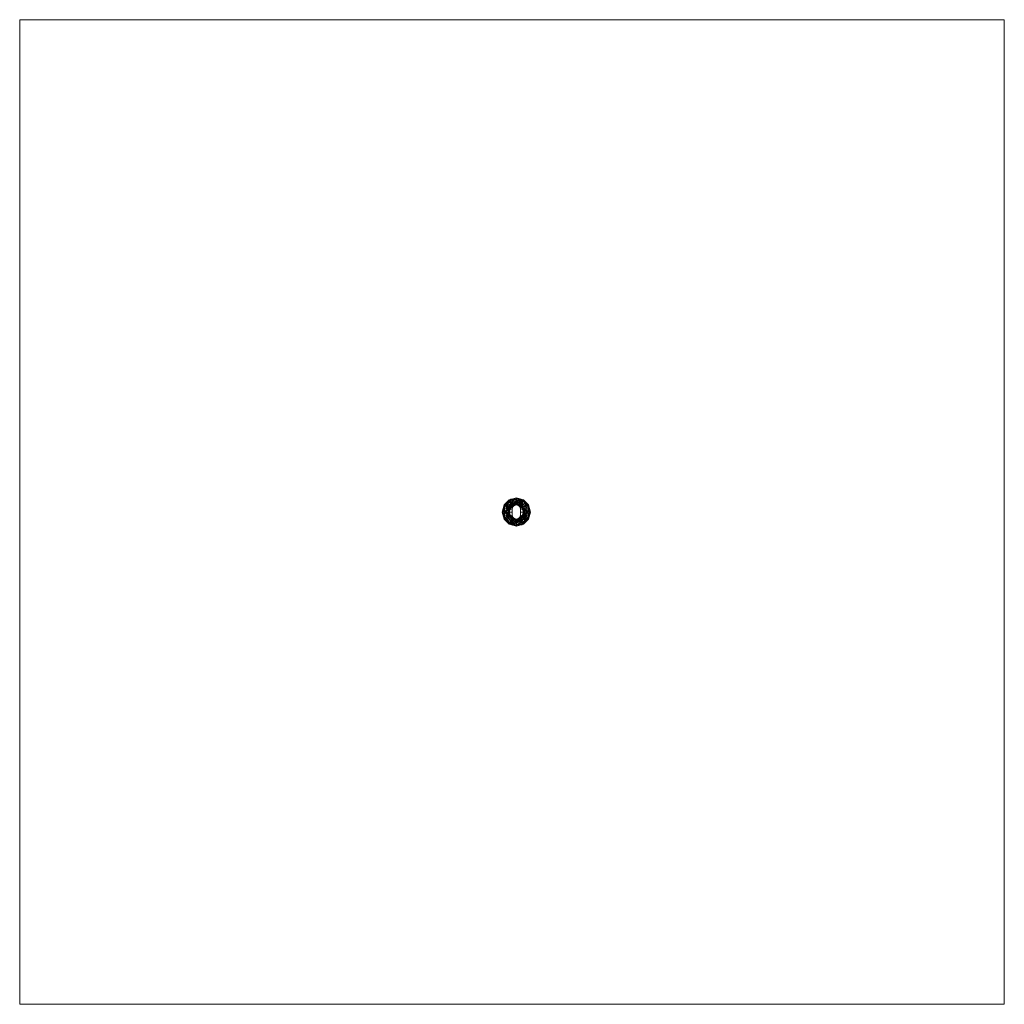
# Model space of a CAD drawing. Header units: millimetres. Extents: x -1230 to 1208, y -1219 to 1219.
import ezdxf

# ---------------------------------------------------------------- set-up
doc = ezdxf.new("R2010")
doc.units = ezdxf.units.MM
doc.layers.add('A-DOOR', color=31, linetype='Continuous')
doc.layers.add('G-IMPT', color=8, linetype='Continuous')

# ---------------------------------------------------------------- blocks, each defined once
blk = doc.blocks.new('FamilyGeomCombination_9851-_3D_')
at = {"layer": 'A-DOOR', "lineweight": 13}
mesh = blk.add_polyface(dxfattribs=at)
corners = [(-35, 0, -0.5), (-30.3, 17.5, -0.5), (-17.5, 30.3, -0.5), (0, 35, -0.5), (17.5, 30.3, -0.5), (30.3, 17.5, -0.5), (35, 0, -0.5), (10, 0, -0.5), (10, 7.5, -0.5), (9.7, 10.1, -0.5), (8.7, 12.5, -0.5), (7.1, 14.6, -0.5), (5, 16.2, -0.5), (2.6, 17.2, -0.5), (0, 17.5, -0.5), (-2.6, 17.2, -0.5), (-5, 16.2, -0.5), (-7.1, 14.6, -0.5), (-8.7, 12.5, -0.5), (-9.7, 10.1, -0.5), (-10, 7.5, -0.5), (-10, 0, -0.5)]
mesh.append_faces([[corners[k] for k in face] for face in [(11, 4, 10), (12, 4, 11)]], dxfattribs={"vtx0": -1, "vtx1": -1})
mesh.append_faces([[corners[k] for k in face] for face in [(1, 19, 20, 0), (5, 9, 10, 4)]], dxfattribs={"vtx0": -1, "vtx2": -1})
mesh.append_faces([[corners[k] for k in face] for face in [(17, 18, 2), (16, 17, 2), (14, 15, 3), (12, 13, 4)]], dxfattribs={"vtx1": -1, "vtx2": -1})
mesh.append_faces([[corners[k] for k in face] for face in [(18, 19, 1, 2), (2, 3, 15, 16), (8, 9, 5, 6), (3, 4, 13, 14)]], dxfattribs={"vtx1": -1, "vtx3": -1})
mesh.append_faces([[corners[k] for k in face] for face in [(20, 21, 0), (6, 7, 8)]], dxfattribs={"vtx2": -1})
mesh = blk.add_polyface(dxfattribs=at)
corners = [(35, 0, -0.5), (30.3, 17.5, -0.5), (17.5, 30.3, -0.5), (0, 35, -0.5), (-17.5, 30.3, -0.5), (-30.3, 17.5, -0.5), (-35, 0, -0.5), (-35, 0, 13.5), (-30.3, 17.5, 13.5), (-17.5, 30.3, 13.5), (0, 35, 13.5), (17.5, 30.3, 13.5), (30.3, 17.5, 13.5), (35, 0, 13.5), (32.1, 10.8, 13.5), (32.7, 8.8, -0.5), (23.9, 23.9, -0.5), (23.9, 23.9, 13.5), (8.8, 32.7, 13.5), (8.8, 32.7, -0.5), (-8.8, 32.7, -0.5), (-8.8, 32.7, 13.5), (-23.9, 23.9, -0.5), (-23.9, 23.9, 13.5), (-32.7, 8.8, 13.5), (-32.7, 8.8, -0.5)]
mesh.append_faces([[corners[k] for k in face] for face in [(15, 13, 0)]], dxfattribs={"vtx0": -1})
mesh.append_faces([[corners[k] for k in face] for face in [(1, 14, 15), (13, 15, 14)]], dxfattribs={"vtx0": -1, "vtx1": -1})
mesh.append_faces([[corners[k] for k in face] for face in [(1, 12, 14)]], dxfattribs={"vtx0": -1, "vtx2": -1})
mesh.append_faces([[corners[k] for k in face] for face in [(24, 8, 5, 25), (17, 12, 1, 16), (11, 17, 16, 2), (19, 3, 10, 18), (2, 19, 18, 11), (21, 10, 3, 20), (22, 5, 8, 23), (4, 22, 23, 9), (20, 4, 9, 21)]], dxfattribs={"vtx1": -1, "vtx3": -1})
mesh.append_faces([[corners[k] for k in face] for face in [(25, 6, 7, 24)]], dxfattribs={"vtx3": -1})
mesh = blk.add_polyface(dxfattribs=at)
corners = [(35, 0, 13.5), (30.3, 17.5, 13.5), (17.5, 30.3, 13.5), (0, 35, 13.5), (-17.5, 30.3, 13.5), (-30.3, 17.5, 13.5), (-35, 0, 13.5), (-32.5, 0, 19.5), (-26.5, 0, 22), (-21.4, 15.6, 22), (-8.2, 25.2, 22), (8.2, 25.2, 22), (21.4, 15.6, 22), (26.5, 0, 22), (32.5, 0, 19.5), (32.8, 8.1, 13.5), (31.8, 10.8, 18.3), (25.2, 21.2, 19), (15.9, 27.3, 20.3), (4.8, 32.3, 19.4), (-7.8, 32.1, 18.9), (-18.5, 26.4, 19.7), (-27.3, 16.9, 19.9), (-32.8, 8.1, 13.5), (-31.8, 10.9, 18.2), (29.5, 0, 20.8), (29.1, 9, 21), (24, 7.8, 22), (28.9, 15.8, 19), (26.2, 15, 21.1), (22.3, 20.5, 21.1), (20.6, 25.6, 19.1), (16, 30.2, 17.2), (8.8, 32.7, 13.5), (10.9, 31.1, 19), (14.8, 20.4, 22), (10.6, 28, 21.3), (0, 25.2, 22), (4.6, 29.1, 21.5), (-1.9, 31.2, 20.6), (-1.4, 34, 17.5), (-7.7, 29.1, 21.2), (-14.8, 20.4, 22), (-13, 28.9, 20.2), (-8.8, 32.7, 13.5), (-13.7, 31.5, 16.9), (-19, 28.6, 16.8), (-23.9, 23.9, 13.5), (-23.7, 23.4, 18.6), (-27.7, 20.4, 16.6), (-23.4, 19.2, 21.1), (-24, 7.8, 22), (23.9, 23.9, 13.5), (-29.5, 0, 20.8), (-29.1, 8.7, 21.1)]
mesh.append_faces([[corners[k] for k in face] for face in [(1, 16, 15), (2, 31, 52), (5, 49, 47), (25, 26, 13), (3, 40, 33), (35, 36, 11), (4, 45, 44), (37, 41, 10), (10, 41, 42), (51, 54, 8)]], dxfattribs={"vtx0": -1, "vtx1": -1})
mesh.append_faces([[corners[k] for k in face] for face in [(40, 20, 39), (34, 33, 19), (26, 28, 29), (21, 43, 45), (16, 14, 15), (31, 18, 30), (16, 28, 26), (29, 30, 12), (32, 18, 31), (18, 34, 36), (40, 44, 20), (40, 19, 33), (45, 46, 21), (26, 25, 16), (24, 22, 49), (43, 41, 20), (41, 43, 42), (48, 50, 21), (54, 24, 53), (23, 7, 24), (19, 38, 36), (22, 51, 50), (1, 28, 16), (29, 28, 17), (29, 17, 30), (26, 29, 27), (31, 30, 17), (35, 30, 18), (31, 17, 52), (32, 31, 2), (34, 18, 32), (33, 34, 32), (36, 35, 18), (38, 19, 39), (19, 36, 34), (41, 37, 39), (11, 36, 38), (41, 39, 20), (37, 38, 39), (19, 40, 39), (43, 20, 45), (42, 43, 21), (44, 45, 20), (45, 4, 46), (49, 22, 48), (48, 21, 46), (47, 48, 46), (50, 48, 22), (47, 49, 48), (24, 49, 5), (28, 52, 17), (21, 50, 9), (22, 54, 51), (24, 54, 22)]], dxfattribs={"vtx0": -1, "vtx1": -1, "vtx2": -1})
mesh.append_faces([[corners[k] for k in face] for face in [(28, 1, 52), (24, 5, 23), (29, 12, 27), (32, 2, 33), (21, 9, 42), (40, 3, 44), (46, 4, 47), (24, 7, 53)]], dxfattribs={"vtx0": -1, "vtx2": -1})
mesh.append_faces([[corners[k] for k in face] for face in [(35, 12, 30), (53, 8, 54), (25, 14, 16), (27, 13, 26), (37, 11, 38), (51, 9, 50)]], dxfattribs={"vtx1": -1, "vtx2": -1})
mesh.append_faces([[corners[k] for k in face] for face in [(14, 0, 15), (23, 6, 7)]], dxfattribs={"vtx2": -1})
mesh = blk.add_polyface(dxfattribs=at)
corners = [(26.5, 0, 22), (21.4, 15.6, 22), (8.2, 25.2, 22), (-8.2, 25.2, 22), (-21.4, 15.6, 22), (-26.5, 0, 22), (-20.4, 0, 19.4), (-18, 0, 13.2), (-12.7, 12.7, 13.2), (0, 18, 13.2), (12.7, 12.7, 13.2), (18, 0, 13.2), (20.4, 0, 19.4), (15.8, 5.2, 13.2), (-15.8, 5.2, 13.2), (23.9, 8, 22), (18.1, 9.3, 19.4), (-23.9, 8, 22), (-18.1, 9.3, 19.4), (13.5, 16, 19.9), (6.4, 15.4, 13.2), (-13.5, 16, 19.9), (-6.4, 15.4, 13.2), (3.9, 19.8, 19.2), (-3.8, 19.9, 19.2), (0, 25.2, 22), (14.8, 20.4, 22), (10.3, 20.2, 21.1), (9, 16.9, 17.7), (-14.8, 20.4, 22), (-10.3, 20.2, 21.1), (-9, 16.9, 17.7), (14.3, 9, 13.2), (14.8, 11.7, 17.2), (16.7, 13.2, 20.2), (12, 14.2, 16.7), (9.5, 14, 13.2), (18.6, 4.5, 17.8), (22.1, 4.5, 21), (-21.4, 5.2, 20.7), (-18.5, 3.8, 17.2), (-14.3, 9, 13.2), (-17.6, 13.7, 20.9), (-14.9, 12.1, 17.8), (-11.9, 14.3, 16.7), (-9.5, 14, 13.2), (3.2, 16.7, 13.2), (0.1, 19, 17.4), (0.1, 21.8, 20.6), (-4.1, 25.2, 22), (-5.4, 22.5, 21.3), (4.4, 23, 21.4), (-3.2, 16.7, 13.2)]
mesh.append_faces([[corners[k] for k in face] for face in [(4, 42, 29), (32, 33, 10), (26, 34, 1), (11, 37, 13), (36, 28, 20), (0, 38, 12), (5, 39, 17), (7, 40, 6), (46, 47, 9), (25, 51, 2), (9, 47, 52)]], dxfattribs={"vtx0": -1, "vtx1": -1})
mesh.append_faces([[corners[k] for k in face] for face in [(34, 19, 33), (34, 33, 16), (37, 38, 16), (23, 48, 47), (37, 16, 13), (19, 26, 27), (34, 26, 19), (33, 32, 16), (40, 14, 18), (40, 18, 39), (18, 42, 17), (31, 24, 30), (42, 43, 21), (39, 18, 17), (33, 35, 10), (51, 27, 2), (30, 29, 21), (44, 45, 31), (27, 28, 19), (48, 24, 47), (24, 52, 47), (51, 25, 48), (49, 50, 48), (23, 20, 28), (23, 28, 27), (28, 36, 35), (31, 30, 21), (30, 24, 50), (44, 21, 43), (35, 33, 19), (16, 1, 34), (19, 28, 35), (38, 37, 12), (16, 38, 15), (40, 39, 6), (43, 42, 18), (29, 42, 21), (41, 43, 18), (44, 43, 8), (31, 21, 44), (47, 46, 23), (51, 48, 23), (30, 50, 3), (48, 50, 24), (27, 51, 23), (22, 24, 31)]], dxfattribs={"vtx0": -1, "vtx1": -1, "vtx2": -1})
mesh.append_faces([[corners[k] for k in face] for face in [(37, 11, 12), (23, 46, 20), (30, 3, 29), (27, 26, 2), (43, 41, 8), (18, 14, 41), (44, 8, 45), (24, 22, 52), (48, 25, 49), (50, 49, 3)]], dxfattribs={"vtx0": -1, "vtx2": -1})
mesh.append_faces([[corners[k] for k in face] for face in [(15, 1, 16), (7, 14, 40), (4, 17, 42), (5, 6, 39), (0, 15, 38), (32, 13, 16), (36, 10, 35), (45, 22, 31)]], dxfattribs={"vtx1": -1, "vtx2": -1})
mesh = blk.add_polyface(dxfattribs=at)
corners = [(18, 0, 13.2), (12.7, 12.7, 13.2), (0, 18, 13.2), (-12.7, 12.7, 13.2), (-18, 0, 13.2), (-10, 0, 13.2), (-10, 7.5, 13.2), (-9.7, 10.1, 13.2), (-8.7, 12.5, 13.2), (-7.1, 14.6, 13.2), (-5, 16.2, 13.2), (-2.6, 17.2, 13.2), (0, 17.5, 13.2), (2.6, 17.2, 13.2), (5, 16.2, 13.2), (7.1, 14.6, 13.2), (8.7, 12.5, 13.2), (9.7, 10.1, 13.2), (10, 7.5, 13.2), (10, 0, 13.2), (-5.6, 15.7, 13.2), (-1.8, 17.3, 13.2), (1.8, 17.3, 13.2), (5.6, 15.7, 13.2)]
mesh.append_faces([[corners[k] for k in face] for face in [(11, 10, 20, 21), (13, 22, 23, 14)]])
mesh.append_faces([[corners[k] for k in face] for face in [(15, 1, 23)]], dxfattribs={"vtx0": -1})
mesh.append_faces([[corners[k] for k in face] for face in [(9, 3, 8)]], dxfattribs={"vtx0": -1, "vtx1": -1})
mesh.append_faces([[corners[k] for k in face] for face in [(3, 6, 7), (3, 7, 8), (1, 16, 17), (1, 15, 16)]], dxfattribs={"vtx0": -1, "vtx2": -1})
mesh.append_faces([[corners[k] for k in face] for face in [(21, 12, 2), (22, 2, 12)]], dxfattribs={"vtx1": -1})
mesh.append_faces([[corners[k] for k in face] for face in [(17, 18, 1)]], dxfattribs={"vtx1": -1, "vtx2": -1})
mesh.append_faces([[corners[k] for k in face] for face in [(4, 5, 6, 3), (9, 20, 3)]], dxfattribs={"vtx2": -1})
mesh.append_faces([[corners[k] for k in face] for face in [(18, 19, 0, 1)]], dxfattribs={"vtx3": -1})
mesh = blk.add_polyface(dxfattribs=at)
corners = [(10, 7.5, -0.5), (10, 7.5, 13.2), (9.7, 10.1, 13.2), (8.7, 12.5, 13.2), (7.1, 14.6, 13.2), (5, 16.2, 13.2), (2.6, 17.2, 13.2), (0, 17.5, 13.2), (-2.6, 17.2, 13.2), (-5, 16.2, 13.2), (-7.1, 14.6, 13.2), (-8.7, 12.5, 13.2), (-9.7, 10.1, 13.2), (-10, 7.5, 13.2), (-10, 7.5, -0.5), (-9.7, 10.1, -0.5), (-8.7, 12.5, -0.5), (-7.1, 14.6, -0.5), (-5, 16.2, -0.5), (-2.6, 17.2, -0.5), (0, 17.5, -0.5), (2.6, 17.2, -0.5), (5, 16.2, -0.5), (7.1, 14.6, -0.5), (8.7, 12.5, -0.5), (9.7, 10.1, -0.5)]
mesh.append_faces([[corners[k] for k in face] for face in [(15, 12, 13, 14), (2, 25, 0, 1)]], dxfattribs={"vtx0": -1})
mesh.append_faces([[corners[k] for k in face] for face in [(16, 11, 12, 15), (18, 9, 10, 17), (17, 10, 11, 16), (19, 8, 9, 18), (8, 19, 20, 7), (21, 6, 7, 20), (22, 5, 6, 21), (24, 3, 4, 23), (23, 4, 5, 22), (25, 2, 3, 24)]], dxfattribs={"vtx0": -1, "vtx2": -1})
mesh = blk.add_polyface(dxfattribs=at)
corners = [(-10, -7.5, 13.2), (-10, -7.5, -0.5), (-10, 0, -0.5), (-10, 7.5, -0.5), (-10, 7.5, 13.2), (-10, 0, 13.2)]
mesh.append_faces([[corners[k] for k in face] for face in [(0, 1, 2, 5)]], dxfattribs={"vtx2": -1})
mesh.append_faces([[corners[k] for k in face] for face in [(2, 3, 4, 5)]], dxfattribs={"vtx3": -1})
mesh = blk.add_polyface(dxfattribs=at)
corners = [(10, 7.5, 13.2), (10, 7.5, -0.5), (10, 0, -0.5), (10, -7.5, -0.5), (10, -7.5, 13.2), (10, 0, 13.2)]
mesh.append_faces([[corners[k] for k in face] for face in [(0, 1, 2, 5)]], dxfattribs={"vtx2": -1})
mesh.append_faces([[corners[k] for k in face] for face in [(2, 3, 4, 5)]], dxfattribs={"vtx3": -1})
mesh = blk.add_polyface(dxfattribs=at)
corners = [(35, 0, -0.5), (30.3, -17.5, -0.5), (17.5, -30.3, -0.5), (0, -35, -0.5), (-17.5, -30.3, -0.5), (-30.3, -17.5, -0.5), (-35, 0, -0.5), (-10, 0, -0.5), (-10, -7.5, -0.5), (-9.7, -10.1, -0.5), (-8.7, -12.5, -0.5), (-7.1, -14.6, -0.5), (-5, -16.2, -0.5), (-2.6, -17.2, -0.5), (0, -17.5, -0.5), (2.6, -17.2, -0.5), (5, -16.2, -0.5), (7.1, -14.6, -0.5), (8.7, -12.5, -0.5), (9.7, -10.1, -0.5), (10, -7.5, -0.5), (10, 0, -0.5)]
mesh.append_faces([[corners[k] for k in face] for face in [(12, 4, 11), (9, 5, 8), (19, 1, 18)]], dxfattribs={"vtx0": -1, "vtx1": -1})
mesh.append_faces([[corners[k] for k in face] for face in [(10, 4, 5, 9), (4, 12, 13), (3, 14, 15, 2), (2, 16, 17), (18, 1, 2, 17), (1, 19, 20)]], dxfattribs={"vtx0": -1, "vtx2": -1})
mesh.append_faces([[corners[k] for k in face] for face in [(10, 11, 4), (15, 16, 2)]], dxfattribs={"vtx1": -1, "vtx2": -1})
mesh.append_faces([[corners[k] for k in face] for face in [(13, 14, 3, 4)]], dxfattribs={"vtx1": -1, "vtx3": -1})
mesh.append_faces([[corners[k] for k in face] for face in [(6, 7, 8, 5)]], dxfattribs={"vtx2": -1})
mesh.append_faces([[corners[k] for k in face] for face in [(20, 21, 0, 1)]], dxfattribs={"vtx3": -1})
mesh = blk.add_polyface(dxfattribs=at)
corners = [(-35, 0, -0.5), (-30.3, -17.5, -0.5), (-17.5, -30.3, -0.5), (0, -35, -0.5), (17.5, -30.3, -0.5), (30.3, -17.5, -0.5), (35, 0, -0.5), (35, 0, 13.5), (30.3, -17.5, 13.5), (17.5, -30.3, 13.5), (0, -35, 13.5), (-17.5, -30.3, 13.5), (-30.3, -17.5, 13.5), (-35, 0, 13.5), (-32.1, -10.8, 13.5), (-32.7, -8.8, -0.5), (-23.9, -23.9, -0.5), (-23.9, -23.9, 13.5), (-8.8, -32.7, 13.5), (-8.8, -32.7, -0.5), (8.8, -32.7, -0.5), (8.8, -32.7, 13.5), (23.9, -23.9, -0.5), (23.9, -23.9, 13.5), (32.7, -8.8, 13.5), (32.7, -8.8, -0.5)]
mesh.append_faces([[corners[k] for k in face] for face in [(15, 13, 0)]], dxfattribs={"vtx0": -1})
mesh.append_faces([[corners[k] for k in face] for face in [(1, 14, 15), (13, 15, 14)]], dxfattribs={"vtx0": -1, "vtx1": -1})
mesh.append_faces([[corners[k] for k in face] for face in [(1, 12, 14)]], dxfattribs={"vtx0": -1, "vtx2": -1})
mesh.append_faces([[corners[k] for k in face] for face in [(24, 8, 5, 25), (17, 12, 1, 16), (11, 17, 16, 2), (19, 3, 10, 18), (2, 19, 18, 11), (21, 10, 3, 20), (22, 5, 8, 23), (4, 22, 23, 9), (20, 4, 9, 21)]], dxfattribs={"vtx1": -1, "vtx3": -1})
mesh.append_faces([[corners[k] for k in face] for face in [(25, 6, 7, 24)]], dxfattribs={"vtx3": -1})
mesh = blk.add_polyface(dxfattribs=at)
corners = [(-35, 0, 13.5), (-30.3, -17.5, 13.5), (-17.5, -30.3, 13.5), (0, -35, 13.5), (17.5, -30.3, 13.5), (30.3, -17.5, 13.5), (35, 0, 13.5), (32.5, 0, 19.5), (26.5, 0, 22), (21.4, -15.6, 22), (8.2, -25.2, 22), (-8.2, -25.2, 22), (-21.4, -15.6, 22), (-26.5, 0, 22), (-32.5, 0, 19.5), (-32.8, -8.1, 13.5), (-31.8, -10.8, 18.3), (-25.2, -21.2, 19), (-15.9, -27.3, 20.3), (-4.8, -32.3, 19.4), (7.8, -32.1, 18.9), (18.5, -26.4, 19.7), (27.3, -16.9, 19.9), (32.8, -8.1, 13.5), (31.8, -10.9, 18.2), (-29.5, 0, 20.8), (-29.1, -9, 21), (-24, -7.8, 22), (-28.9, -15.8, 19), (-26.2, -15, 21.1), (-22.3, -20.5, 21.1), (-20.6, -25.6, 19.1), (-16, -30.2, 17.2), (-8.8, -32.7, 13.5), (-10.9, -31.1, 19), (-14.8, -20.4, 22), (-10.6, -28, 21.3), (0, -25.2, 22), (-4.6, -29.1, 21.5), (1.9, -31.2, 20.6), (1.4, -34, 17.5), (7.7, -29.1, 21.2), (14.8, -20.4, 22), (13, -28.9, 20.2), (8.8, -32.7, 13.5), (13.7, -31.5, 16.9), (19, -28.6, 16.8), (23.9, -23.9, 13.5), (23.7, -23.4, 18.6), (27.7, -20.4, 16.6), (23.4, -19.2, 21.1), (24, -7.8, 22), (-23.9, -23.9, 13.5), (29.5, 0, 20.8), (29.1, -8.7, 21.1)]
mesh.append_faces([[corners[k] for k in face] for face in [(1, 16, 15), (5, 49, 47), (2, 31, 52), (25, 26, 13), (3, 40, 33), (35, 36, 11), (4, 45, 44), (37, 41, 10), (10, 41, 42), (51, 54, 8)]], dxfattribs={"vtx0": -1, "vtx1": -1})
mesh.append_faces([[corners[k] for k in face] for face in [(22, 51, 50), (23, 7, 24), (26, 28, 29), (16, 14, 15), (34, 33, 19), (16, 28, 26), (29, 30, 12), (31, 18, 30), (18, 34, 36), (40, 19, 33), (26, 25, 16), (24, 22, 49), (21, 45, 46), (43, 41, 20), (40, 44, 20), (48, 50, 21), (54, 24, 53), (40, 20, 39), (21, 43, 45), (19, 38, 36), (41, 43, 42), (32, 18, 31), (1, 28, 16), (29, 28, 17), (29, 17, 30), (26, 29, 27), (31, 30, 17), (35, 30, 18), (31, 17, 52), (32, 31, 2), (34, 18, 32), (33, 34, 32), (36, 35, 18), (38, 19, 39), (19, 36, 34), (41, 37, 39), (11, 36, 38), (41, 39, 20), (37, 38, 39), (19, 40, 39), (43, 20, 45), (42, 43, 21), (44, 45, 20), (45, 4, 46), (49, 22, 48), (48, 21, 46), (47, 48, 46), (50, 48, 22), (47, 49, 48), (24, 49, 5), (28, 52, 17), (21, 50, 9), (22, 54, 51), (24, 54, 22)]], dxfattribs={"vtx0": -1, "vtx1": -1, "vtx2": -1})
mesh.append_faces([[corners[k] for k in face] for face in [(28, 1, 52), (24, 5, 23), (29, 12, 27), (32, 2, 33), (21, 9, 42), (40, 3, 44), (46, 4, 47), (24, 7, 53)]], dxfattribs={"vtx0": -1, "vtx2": -1})
mesh.append_faces([[corners[k] for k in face] for face in [(35, 12, 30), (53, 8, 54), (25, 14, 16), (27, 13, 26), (37, 11, 38), (51, 9, 50)]], dxfattribs={"vtx1": -1, "vtx2": -1})
mesh.append_faces([[corners[k] for k in face] for face in [(14, 0, 15), (23, 6, 7)]], dxfattribs={"vtx2": -1})
mesh = blk.add_polyface(dxfattribs=at)
corners = [(-26.5, 0, 22), (-21.4, -15.6, 22), (-8.2, -25.2, 22), (8.2, -25.2, 22), (21.4, -15.6, 22), (26.5, 0, 22), (20.4, 0, 19.4), (18, 0, 13.2), (12.7, -12.7, 13.2), (0, -18, 13.2), (-12.7, -12.7, 13.2), (-18, 0, 13.2), (-20.4, 0, 19.4), (-15.8, -5.2, 13.2), (15.8, -5.2, 13.2), (-23.9, -8, 22), (-18.1, -9.3, 19.4), (23.9, -8, 22), (18.1, -9.3, 19.4), (-13.5, -16, 19.9), (-6.4, -15.4, 13.2), (13.5, -16, 19.9), (6.4, -15.4, 13.2), (-3.9, -19.8, 19.2), (3.8, -19.9, 19.2), (0, -25.2, 22), (-14.8, -20.4, 22), (-10.3, -20.2, 21.1), (-9, -16.9, 17.7), (14.8, -20.4, 22), (10.3, -20.2, 21.1), (9, -16.9, 17.7), (-23.7, 0, 20.8), (-21.2, -5.1, 20.6), (-18.5, -3.6, 17.1), (-22.7, -11.8, 22), (-19.7, -12.2, 21.3), (-16.2, -12.9, 19.7), (-14.3, -9, 13.2), (-13.3, -13.3, 17.1), (-15.5, -10.4, 16.9), (21.4, -5.2, 20.7), (18.5, -3.8, 17.2), (14.3, -9, 13.2), (17.6, -13.7, 20.9), (14.9, -12.1, 17.8), (11.9, -14.3, 16.7), (9.5, -14, 13.2), (-3.2, -16.7, 13.2), (-0.1, -19, 17.4), (-0.1, -21.8, 20.6), (4.1, -25.2, 22), (5.4, -22.5, 21.3), (-4.4, -23, 21.4), (3.2, -16.7, 13.2), (-9.5, -14, 13.2)]
mesh.append_faces([[corners[k] for k in face] for face in [(4, 44, 29), (11, 34, 13), (13, 40, 38), (5, 41, 17), (7, 42, 6), (48, 49, 9), (25, 53, 2), (9, 49, 54)]], dxfattribs={"vtx0": -1, "vtx1": -1})
mesh.append_faces([[corners[k] for k in face] for face in [(36, 33, 15), (55, 39, 28), (36, 37, 16), (40, 39, 10), (19, 26, 27), (30, 29, 21), (42, 14, 18), (42, 18, 41), (34, 12, 33), (31, 24, 30), (44, 45, 21), (41, 18, 17), (53, 27, 2), (18, 44, 17), (46, 47, 31), (27, 28, 19), (50, 24, 49), (24, 54, 49), (53, 25, 50), (51, 52, 50), (23, 20, 28), (23, 28, 27), (31, 30, 21), (30, 24, 52), (46, 21, 45), (15, 33, 32), (34, 16, 13), (16, 34, 33), (36, 16, 33), (19, 37, 1), (36, 1, 37), (19, 39, 37), (37, 40, 16), (28, 39, 19), (16, 40, 13), (39, 40, 37), (42, 41, 6), (45, 44, 18), (29, 44, 21), (43, 45, 18), (46, 45, 8), (31, 21, 46), (49, 48, 23), (50, 49, 23), (53, 50, 23), (30, 52, 3), (50, 52, 24), (27, 53, 23), (22, 24, 31)]], dxfattribs={"vtx0": -1, "vtx1": -1, "vtx2": -1})
mesh.append_faces([[corners[k] for k in face] for face in [(23, 48, 20), (36, 15, 35), (19, 1, 26), (24, 22, 54), (30, 3, 29), (27, 26, 2), (28, 20, 55), (40, 10, 38), (45, 43, 8), (18, 14, 43), (46, 8, 47), (50, 25, 51), (52, 51, 3)]], dxfattribs={"vtx0": -1, "vtx2": -1})
mesh.append_faces([[corners[k] for k in face] for face in [(35, 1, 36), (7, 14, 42), (4, 17, 44), (11, 12, 34), (5, 6, 41), (55, 10, 39), (12, 32, 33), (47, 22, 31)]], dxfattribs={"vtx1": -1, "vtx2": -1})
mesh.append_faces([[corners[k] for k in face] for face in [(32, 0, 15)]], dxfattribs={"vtx2": -1})
mesh = blk.add_polyface(dxfattribs=at)
corners = [(-18, 0, 13.2), (-12.7, -12.7, 13.2), (0, -18, 13.2), (12.7, -12.7, 13.2), (18, 0, 13.2), (10, 0, 13.2), (10, -7.5, 13.2), (9.7, -10.1, 13.2), (8.7, -12.5, 13.2), (7.1, -14.6, 13.2), (5, -16.2, 13.2), (2.6, -17.2, 13.2), (0, -17.5, 13.2), (-2.6, -17.2, 13.2), (-5, -16.2, 13.2), (-7.1, -14.6, 13.2), (-8.7, -12.5, 13.2), (-9.7, -10.1, 13.2), (-10, -7.5, 13.2), (-10, 0, 13.2), (5.6, -15.7, 13.2), (1.8, -17.3, 13.2), (-1.8, -17.3, 13.2), (-5.6, -15.7, 13.2)]
mesh.append_faces([[corners[k] for k in face] for face in [(13, 22, 23, 14), (20, 21, 11, 10)]])
mesh.append_faces([[corners[k] for k in face] for face in [(15, 1, 23), (2, 12, 22), (12, 2, 21), (3, 9, 20)]], dxfattribs={"vtx0": -1})
mesh.append_faces([[corners[k] for k in face] for face in [(18, 1, 17), (9, 3, 8), (8, 3, 7)]], dxfattribs={"vtx0": -1, "vtx1": -1})
mesh.append_faces([[corners[k] for k in face] for face in [(1, 15, 16), (1, 16, 17)]], dxfattribs={"vtx0": -1, "vtx2": -1})
mesh.append_faces([[corners[k] for k in face] for face in [(6, 7, 3)]], dxfattribs={"vtx1": -1, "vtx2": -1})
mesh.append_faces([[corners[k] for k in face] for face in [(4, 5, 6, 3)]], dxfattribs={"vtx2": -1})
mesh.append_faces([[corners[k] for k in face] for face in [(18, 19, 0, 1)]], dxfattribs={"vtx3": -1})
mesh = blk.add_polyface(dxfattribs=at)
corners = [(10, -7.5, 13.2), (10, -7.5, -0.5), (9.7, -10.1, -0.5), (8.7, -12.5, -0.5), (7.1, -14.6, -0.5), (5, -16.2, -0.5), (2.6, -17.2, -0.5), (0, -17.5, -0.5), (-2.6, -17.2, -0.5), (-5, -16.2, -0.5), (-7.1, -14.6, -0.5), (-8.7, -12.5, -0.5), (-9.7, -10.1, -0.5), (-10, -7.5, -0.5), (-10, -7.5, 13.2), (-9.7, -10.1, 13.2), (-8.7, -12.5, 13.2), (-7.1, -14.6, 13.2), (-5, -16.2, 13.2), (-2.6, -17.2, 13.2), (0, -17.5, 13.2), (2.6, -17.2, 13.2), (5, -16.2, 13.2), (7.1, -14.6, 13.2), (8.7, -12.5, 13.2), (9.7, -10.1, 13.2)]
mesh.append_faces([[corners[k] for k in face] for face in [(2, 25, 0, 1), (15, 12, 13, 14)]], dxfattribs={"vtx0": -1})
mesh.append_faces([[corners[k] for k in face] for face in [(3, 24, 25, 2), (5, 22, 23, 4), (4, 23, 24, 3), (6, 21, 22, 5), (21, 6, 7, 20), (8, 19, 20, 7), (9, 18, 19, 8), (11, 16, 17, 10), (10, 17, 18, 9), (12, 15, 16, 11)]], dxfattribs={"vtx0": -1, "vtx2": -1})

msp = doc.modelspace()

# ---------------------------------------------------------------- block references
at = {"layer": 'G-IMPT', "lineweight": 13}
msp.add_blockref('FamilyGeomCombination_9851-_3D_', (0, 0), dxfattribs=at)

# ---------------------------------------------------------------- meshes
at = {"layer": 'A-DOOR', "lineweight": 13}
mesh = msp.add_polyface(dxfattribs=at)
corners = [(-1230, 1219.2, -0.5), (-1230, -1219.2, -0.5), (1208.4, -1219.2, -0.5), (1208.4, 1219.2, -0.5)]
mesh.append_faces([[corners[k] for k in face] for face in [(0, 1, 2, 3)]])
mesh = msp.add_polyface(dxfattribs=at)
corners = [(1208.4, -1219.2, -40.5), (-1230, -1219.2, -40.5), (-1230, 1219.2, -40.5), (1208.4, 1219.2, -40.5)]
mesh.append_faces([[corners[k] for k in face] for face in [(0, 1, 2, 3)]])
mesh = msp.add_polyface(dxfattribs=at)
corners = [(1208.4, 1219.2, -0.5), (1208.4, 1219.2, -40.5), (-1230, 1219.2, -40.5), (-1230, 1219.2, -0.5)]
mesh.append_faces([[corners[k] for k in face] for face in [(0, 1, 2, 3)]])
mesh = msp.add_polyface(dxfattribs=at)
corners = [(-1230, 1219.2, -0.5), (-1230, 1219.2, -40.5), (-1230, -1219.2, -40.5), (-1230, -1219.2, -0.5)]
mesh.append_faces([[corners[k] for k in face] for face in [(0, 1, 2, 3)]])
mesh = msp.add_polyface(dxfattribs=at)
corners = [(1208.4, -1219.2, -0.5), (1208.4, -1219.2, -40.5), (1208.4, 1219.2, -40.5), (1208.4, 1219.2, -0.5)]
mesh.append_faces([[corners[k] for k in face] for face in [(0, 1, 2, 3)]])
mesh = msp.add_polyface(dxfattribs=at)
corners = [(-1230, -1219.2, -0.5), (-1230, -1219.2, -40.5), (1208.4, -1219.2, -40.5), (1208.4, -1219.2, -0.5)]
mesh.append_faces([[corners[k] for k in face] for face in [(0, 1, 2, 3)]])

doc.saveas('drawing.dxf')
